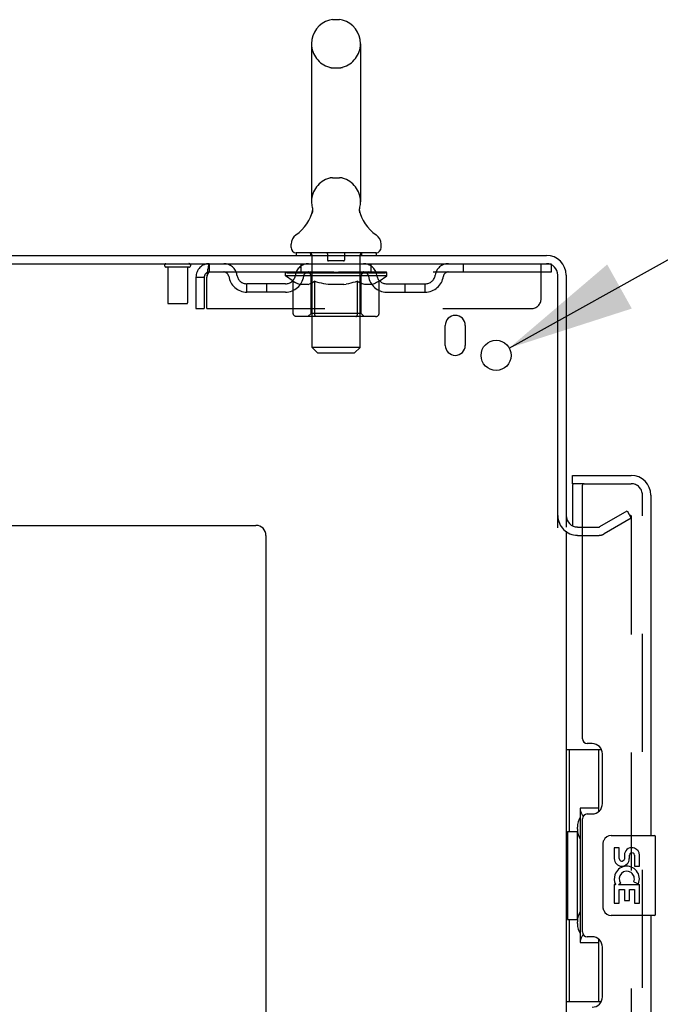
# Model space of a CAD drawing. Header units: inches. Extents: x 0 to 268, y 0 to 174.
# Tile 11 of 79: x 23 to 31, y 119 to 131. Entities that reach past the tile are written whole.
import ezdxf

# ---------------------------------------------------------------- set-up
doc = ezdxf.new("R2010")
doc.units = ezdxf.units.IN
doc.header["$LTSCALE"] = 14.749625
doc.header["$MEASUREMENT"] = 0
doc.linetypes.add('HIDDEN', pattern=[0.2, 0.1, -0.1])
doc.layers.get('0').update_dxf_attribs({"linetype": 'CONTINUOUS'})
for name, color, linetype in [('DEFAULT_2', 8, 'HIDDEN'), ('DIMENSIONS', 7, 'CONTINUOUS'), ('LEFTHAND_DOOR_ASSEMBLY', 7, 'CONTINUOUS'), ('RIGHTHAND_DOOR_ASSEMBLY', 7, 'CONTINUOUS')]:
    doc.layers.add(name, color=color, linetype=linetype)
doc.styles.get("Standard").update_dxf_attribs({"font": 'arial.ttf'})
doc.styles.add('TEXTSTYLE_1', font='gdt', dxfattribs={"width": 0.8})
doc.dimstyles.new('DIMSTYLE_2', dxfattribs={"dimtxt": 1.183125, "dimasz": 1.5775, "dimexe": 0.09, "dimexo": 0.07, "dimgap": 0.09, "dimtad": 0, "dimtih": 1, "dimtoh": 1, "dimzin": 4, "dimdsep": 46, "dimtxsty": 'Standard', "dimblk": '_FILLED', "dimblk1": '_FILLED', "dimblk2": '_FILLED', "dimcen": 0.09, "dimadec": 3, "dimazin": 1, "dimtfac": 1, "dimtdec": 3, "dimtofl": 0, "dimtmove": 0, "dimatfit": 1, "dimldrblk": '_FILLED', "dimfxl": 0, "dimtolj": 1, "dimtzin": 4, "dimarcsym": 0})

# ---------------------------------------------------------------- blocks, each defined once
blk = doc.blocks.new('_FILLED')
at = {"color": 0, "linetype": 'ByBlock'}
blk.add_solid([(0, 0), (-1, 0.2), (-1, -0.2)], dxfattribs=at)
blk = doc.blocks.new('*D19')
at = {"layer": 'DIMENSIONS', "color": 2, "linetype": 'Continuous'}
for p, q in [((28.845, 127.249), (31.903, 128.954)), ((31.903, 128.954), (33.283, 128.954))]:
    blk.add_line(p, q, dxfattribs=at)
at = {"layer": 'DIMENSIONS', "color": 2, "linetype": 'Continuous', "xscale": 1.5775, "yscale": 1.5775, "zscale": 1.5775, "rotation": 209.1540166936}
blk.add_blockref('_FILLED', (28.845, 127.249), dxfattribs=at)
at = {"layer": 'DIMENSIONS', "color": 2, "linetype": 'Continuous', "insert": (33.875, 129.546), "char_height": 1.18312, "width": 3.87338, "attachment_point": 1, "line_spacing_factor": 0.9, "style": 'TEXTSTYLE_1'}
blk.add_mtext('{\\fgdt;n}\\fArial;.38', dxfattribs=at)

msp = doc.modelspace()

# ---------------------------------------------------------------- linework, layer by layer
at = {"color": 7, "linetype": 'Continuous'}
for p, q in [((26.638, 131.353), (26.725, 131.353)), ((26.375, 131.053), (26.375, 129.078)), ((26.987, 131.053), (26.987, 129.078)), ((26.975, 128.979), (26.976, 128.984)), ((26.975, 128.974), (26.975, 128.979)), ((26.976, 128.989), (26.977, 128.994)), ((26.976, 128.984), (26.976, 128.989)), ((26.977, 128.994), (26.977, 128.999)), ((26.978, 129.003), (26.979, 129.008)), ((26.381, 128.935), (26.38, 128.93)), ((26.976, 128.969), (26.975, 128.974)), ((26.976, 128.964), (26.976, 128.969)), ((26.976, 128.959), (26.976, 128.964)), ((26.977, 128.954), (26.976, 128.959)), ((26.978, 128.949), (26.977, 128.954)), ((26.979, 128.945), (26.978, 128.949)), ((26.98, 128.94), (26.979, 128.945)), ((26.119, 128.506), (26.119, 128.546)), ((27.244, 128.506), (27.244, 128.546)), ((26.181, 128.437), (26.181, 128.407)), ((27.181, 128.437), (26.181, 128.437)), ((27.181, 128.437), (27.181, 128.407))]:
    msp.add_line(p, q, dxfattribs=at)
at = {"color": 3, "linetype": 'Continuous'}
for p, q in [((11.608, 128.407), (29.31, 128.407)), ((11.646, 128.303), (29.31, 128.303)), ((29.452, 125), (29.452, 128.161)), ((29.556, 128.161), (29.556, 125.011)), ((28.046, 127.282), (28.046, 127.532)), ((28.296, 127.532), (28.296, 127.282)), ((13.806, 125.032), (25.681, 125.032)), ((29.556, 124.959), (29.556, 51.855)), ((29.699, 125.011), (29.76, 125.011)), ((25.806, 124.907), (25.806, 50.532))]:
    msp.add_line(p, q, dxfattribs=at)
at = {"color": 7, "linetype": 'Continuous'}
for points in [[(26.383, 129.008), (26.384, 129.004), (26.385, 128.999), (26.386, 128.994), (26.386, 128.989), (26.387, 128.984), (26.387, 128.979), (26.387, 128.974), (26.387, 128.969), (26.387, 128.964), (26.386, 128.959), (26.386, 128.954), (26.385, 128.949), (26.384, 128.944), (26.383, 128.939), (26.381, 128.935)], [(26.977, 128.999), (26.978, 129.003), (26.979, 129.008)]]:
    msp.add_lwpolyline(points, dxfattribs=at)
at = {"color": 3, "linetype": 'Continuous'}
msp.add_circle((28.681, 127.157), 0.188, dxfattribs=at)
at = {"color": 7, "linetype": 'Continuous'}
for centre, radius, start, end in [((26.681, 131.053), 0.306, 105.6303, 180), ((26.638, 131.209), 0.144, 90, 105.6303), ((26.725, 131.209), 0.144, 74.3697, 90), ((26.681, 131.053), 0.306, 0, 74.3697), ((25.883, 129.094), 0.523, 304.6624, 347.2389), ((26.681, 129.078), 0.306, 180, 193.2053), ((27.479, 129.094), 0.523, 192.7611, 235.3376), ((26.681, 129.078), 0.306, 346.7947, 360), ((26.263, 128.545), 0.144, 124.6624, 180), ((27.1, 128.545), 0.144, 360, 55.3376), ((26.188, 128.506), 0.069, 180, 265), ((27.175, 128.506), 0.069, 275, 360)]:
    msp.add_arc(centre, radius, start, end, dxfattribs=at)
at = {"color": 3, "linetype": 'Continuous'}
for centre, radius, start, end in [((29.31, 128.161), 0.246, 0, 90), ((29.31, 128.161), 0.142, 0, 90), ((28.171, 127.532), 0.125, 0, 180), ((28.171, 127.282), 0.125, 180, 360), ((29.699, 125.154), 0.142, 180, 270), ((25.681, 124.907), 0.125, 0, 90)]:
    msp.add_arc(centre, radius, start, end, dxfattribs=at)
at = {"layer": 'DEFAULT_2', "color": 8, "linetype": 'HIDDEN'}
for p, q in [((26.638, 130.753), (26.725, 130.753)), ((26.638, 129.378), (26.725, 129.378)), ((26.361, 128.437), (26.361, 128.407)), ((26.381, 127.256), (26.381, 128.407)), ((26.576, 128.427), (26.576, 128.347)), ((26.786, 128.427), (26.786, 128.347)), ((26.981, 127.256), (26.981, 128.407)), ((27.001, 128.437), (27.001, 128.407)), ((24.844, 128.26), (24.56, 128.26)), ((24.578, 128.26), (24.578, 127.813)), ((24.826, 128.26), (24.826, 127.813)), ((25.098, 128.303), (25.098, 128.199)), ((26.244, 128.199), (26.244, 128.303)), ((26.776, 128.337), (26.586, 128.337)), ((27.119, 128.199), (27.119, 128.303)), ((28.269, 128.303), (28.269, 128.199)), ((29.244, 127.866), (29.244, 128.303)), ((29.31, 128.303), (29.369, 128.303)), ((29.369, 128.303), (29.369, 128.199)), ((24.931, 128.136), (24.931, 127.741)), ((24.931, 128.136), (25.035, 128.136)), ((25.035, 128.136), (25.035, 127.741)), ((25.065, 127.741), (25.065, 128.136)), ((29.369, 128.199), (25.098, 128.199)), ((26.048, 128.152), (26.048, 128.199)), ((26.147, 128.083), (26.048, 128.152)), ((27.315, 128.152), (26.048, 128.152)), ((26.058, 128.193), (26.058, 128.199)), ((26.066, 128.189), (26.066, 128.193)), ((26.066, 128.189), (27.296, 128.189)), ((26.075, 128.189), (26.075, 128.193)), ((26.076, 128.189), (26.076, 128.193)), ((26.086, 128.193), (26.086, 128.199)), ((26.102, 128.189), (26.102, 128.193)), ((26.104, 128.189), (26.104, 128.193)), ((26.133, 128.193), (26.133, 128.199)), ((26.147, 128.189), (26.147, 128.193)), ((26.15, 128.189), (26.15, 128.193)), ((26.354, 128.192), (26.153, 128.192)), ((26.196, 128.193), (26.196, 128.199)), ((26.198, 128.189), (26.198, 128.192)), ((26.198, 128.189), (26.198, 128.192)), ((26.201, 128.189), (26.201, 128.192)), ((26.208, 128.189), (26.208, 128.193)), ((26.208, 128.189), (26.208, 128.192)), ((26.212, 128.189), (26.212, 128.193)), ((26.215, 128.189), (26.215, 128.193)), ((26.22, 128.189), (26.22, 128.192)), ((26.234, 128.189), (26.234, 128.192)), ((26.252, 128.189), (26.252, 128.195)), ((26.252, 128.189), (26.252, 128.192)), ((26.273, 128.189), (26.273, 128.192)), ((26.274, 128.193), (26.274, 128.199)), ((26.284, 128.189), (26.284, 128.193)), ((26.288, 128.189), (26.288, 128.193)), ((26.297, 128.189), (26.297, 128.192)), ((26.309, 128.189), (26.309, 128.196)), ((26.324, 128.189), (26.324, 128.192)), ((26.327, 128.189), (26.327, 128.192)), ((26.354, 128.189), (26.354, 128.192)), ((26.421, 128.192), (26.359, 128.192)), ((26.365, 128.193), (26.365, 128.199)), ((26.369, 127.681), (26.369, 128.149)), ((26.371, 128.189), (26.371, 128.193)), ((26.376, 128.189), (26.376, 128.193)), ((26.382, 128.189), (26.382, 128.198)), ((26.386, 128.189), (26.386, 128.192)), ((26.397, 128.189), (26.397, 128.192)), ((26.421, 128.189), (26.421, 128.192)), ((26.496, 128.192), (26.437, 128.192)), ((26.457, 128.189), (26.457, 128.192)), ((26.465, 128.193), (26.465, 128.199)), ((26.468, 128.189), (26.468, 128.193)), ((26.471, 128.189), (26.471, 128.198)), ((26.473, 128.189), (26.473, 128.193)), ((26.481, 128.189), (26.481, 128.193)), ((26.496, 128.189), (26.496, 128.192)), ((26.577, 128.192), (26.522, 128.192)), ((26.535, 128.189), (26.535, 128.192)), ((26.567, 128.192), (26.681, 128.199)), ((26.571, 128.193), (26.571, 128.199)), ((26.572, 128.199), (26.571, 128.199)), ((26.572, 128.193), (26.572, 128.199)), ((26.572, 128.189), (26.572, 128.193)), ((26.576, 128.189), (26.576, 128.193)), ((26.577, 128.189), (26.577, 128.193)), ((26.577, 128.189), (26.577, 128.192)), ((26.66, 128.192), (26.612, 128.192)), ((26.618, 128.189), (26.618, 128.192)), ((26.66, 128.189), (26.66, 128.192)), ((26.679, 128.193), (26.679, 128.193)), ((26.679, 128.189), (26.679, 128.193)), ((26.679, 128.189), (26.679, 128.193)), ((26.681, 128.193), (26.681, 128.199)), ((26.681, 128.199), (26.796, 128.192)), ((26.684, 128.189), (26.684, 128.193)), ((26.684, 128.189), (26.684, 128.193)), ((26.684, 128.193), (26.684, 128.193)), ((26.702, 128.189), (26.702, 128.192)), ((26.702, 128.192), (26.75, 128.192)), ((26.745, 128.189), (26.745, 128.192)), ((26.785, 128.189), (26.785, 128.193)), ((26.786, 128.189), (26.786, 128.192)), ((26.786, 128.192), (26.84, 128.192)), ((26.787, 128.189), (26.787, 128.193)), ((26.791, 128.193), (26.791, 128.199)), ((26.791, 128.193), (26.791, 128.199)), ((26.791, 128.199), (26.791, 128.199)), ((26.791, 128.189), (26.791, 128.193)), ((26.827, 128.189), (26.827, 128.192)), ((26.866, 128.189), (26.866, 128.192)), ((26.866, 128.192), (26.925, 128.192)), ((26.882, 128.189), (26.882, 128.193)), ((26.889, 128.189), (26.889, 128.193)), ((26.892, 128.189), (26.892, 128.198)), ((26.894, 128.189), (26.894, 128.193)), ((26.898, 128.193), (26.898, 128.199)), ((26.905, 128.189), (26.905, 128.192)), ((26.941, 128.189), (26.941, 128.192)), ((26.941, 128.192), (27.003, 128.192)), ((26.965, 128.189), (26.965, 128.192)), ((26.976, 128.189), (26.976, 128.192)), ((26.98, 128.189), (26.98, 128.198)), ((26.986, 128.189), (26.986, 128.193)), ((26.991, 128.189), (26.991, 128.193)), ((26.994, 127.681), (26.994, 128.149)), ((26.998, 128.193), (26.998, 128.199)), ((27.008, 128.189), (27.008, 128.192)), ((27.008, 128.192), (27.315, 128.192)), ((27.035, 128.189), (27.035, 128.192)), ((27.038, 128.189), (27.038, 128.192)), ((27.054, 128.189), (27.054, 128.196)), ((27.065, 128.189), (27.065, 128.192)), ((27.074, 128.189), (27.074, 128.193)), ((27.079, 128.189), (27.079, 128.193)), ((27.088, 128.193), (27.088, 128.199)), ((27.09, 128.189), (27.09, 128.192)), ((27.11, 128.189), (27.11, 128.195)), ((27.111, 128.189), (27.111, 128.192)), ((27.129, 128.189), (27.129, 128.192)), ((27.143, 128.189), (27.143, 128.192)), ((27.147, 128.189), (27.147, 128.193)), ((27.151, 128.189), (27.151, 128.193)), ((27.154, 128.189), (27.154, 128.193)), ((27.154, 128.189), (27.154, 128.192)), ((27.161, 128.189), (27.161, 128.192)), ((27.164, 128.189), (27.164, 128.192)), ((27.165, 128.189), (27.165, 128.192)), ((27.166, 128.193), (27.166, 128.199)), ((27.193, 128.196), (27.313, 128.197)), ((27.193, 128.192), (27.193, 128.196)), ((27.213, 128.189), (27.213, 128.193)), ((27.215, 128.189), (27.215, 128.193)), ((27.218, 128.085), (27.315, 128.152)), ((27.23, 128.193), (27.23, 128.199)), ((27.258, 128.189), (27.258, 128.193)), ((27.26, 128.189), (27.26, 128.193)), ((27.276, 128.193), (27.276, 128.199)), ((27.286, 128.189), (27.286, 128.193)), ((27.287, 128.189), (27.287, 128.193)), ((27.296, 128.189), (27.296, 128.193)), ((27.305, 128.193), (27.305, 128.199)), ((27.313, 128.192), (27.313, 128.197)), ((27.315, 128.152), (27.315, 128.193)), ((25.567, 127.948), (25.567, 128.052)), ((26.05, 128.052), (25.567, 128.052)), ((25.817, 127.948), (25.817, 128.052)), ((26.147, 127.678), (26.147, 128.083)), ((26.147, 128.083), (26.161, 128.073)), ((26.175, 128.065), (26.161, 128.074)), ((26.189, 128.058), (26.175, 128.065)), ((26.202, 128.051), (26.189, 128.058)), ((26.216, 128.045), (26.202, 128.051)), ((26.229, 128.041), (26.215, 128.046)), ((26.333, 128.041), (26.229, 128.041)), ((26.333, 128.041), (26.346, 128.046)), ((26.36, 128.051), (26.346, 128.046)), ((26.373, 128.058), (26.36, 128.051)), ((26.387, 128.065), (26.373, 128.058)), ((26.401, 128.074), (26.387, 128.065)), ((26.415, 128.083), (26.401, 128.074)), ((26.415, 127.678), (26.415, 128.083)), ((26.415, 128.083), (26.444, 128.074)), ((26.472, 128.065), (26.443, 128.074)), ((26.5, 128.058), (26.472, 128.065)), ((26.527, 128.051), (26.499, 128.058)), ((26.555, 128.045), (26.527, 128.051)), ((26.582, 128.041), (26.555, 128.045)), ((26.78, 128.041), (26.582, 128.041)), ((26.78, 128.041), (26.808, 128.046)), ((26.836, 128.051), (26.808, 128.045)), ((26.864, 128.058), (26.836, 128.051)), ((26.893, 128.066), (26.864, 128.058)), ((26.921, 128.074), (26.892, 128.066)), ((26.95, 128.084), (26.921, 128.074)), ((26.95, 127.678), (26.95, 128.084)), ((26.95, 128.084), (26.965, 128.074)), ((26.98, 128.065), (26.965, 128.074)), ((26.994, 128.058), (26.979, 128.066)), ((27.008, 128.051), (26.994, 128.058)), ((27.023, 128.045), (27.008, 128.051)), ((27.037, 128.041), (27.022, 128.045)), ((27.131, 128.041), (27.037, 128.041)), ((27.131, 128.041), (27.145, 128.045)), ((27.159, 128.051), (27.145, 128.045)), ((27.174, 128.058), (27.159, 128.051)), ((27.188, 128.066), (27.173, 128.058)), ((27.203, 128.075), (27.188, 128.066)), ((27.218, 128.085), (27.203, 128.075)), ((27.218, 127.678), (27.218, 128.085)), ((27.313, 128.052), (27.796, 128.052)), ((27.546, 127.948), (27.546, 128.052)), ((27.796, 127.948), (27.796, 128.052)), ((26.05, 127.948), (25.567, 127.948)), ((27.313, 127.948), (27.796, 127.948)), ((24.816, 127.803), (24.588, 127.803)), ((24.931, 127.741), (25.035, 127.741)), ((25.065, 127.741), (29.119, 127.741)), ((27.175, 127.641), (26.19, 127.641)), ((26.369, 127.681), (26.329, 127.641)), ((26.994, 127.681), (26.369, 127.681)), ((26.426, 127.645), (26.424, 127.648)), ((26.431, 127.642), (26.429, 127.643)), ((26.434, 127.641), (26.431, 127.642)), ((26.436, 127.641), (26.434, 127.641)), ((26.994, 127.681), (27.034, 127.641)), ((26.45, 127.187), (26.381, 127.256)), ((26.981, 127.256), (26.381, 127.256)), ((26.912, 127.187), (26.981, 127.256)), ((26.45, 127.187), (26.912, 127.187)), ((29.977, 125.016), (30.317, 125.212)), ((30.317, 125.212), (30.369, 125.122)), ((30.369, 125.122), (30.029, 124.926)), ((30.369, 125.142), (30.369, 51.673)), ((29.76, 125.011), (29.961, 125.011)), ((29.699, 124.907), (29.961, 124.907))]:
    msp.add_line(p, q, dxfattribs=at)
for points in [[(25.098, 128.303), (25.096, 128.302), (25.094, 128.299), (25.091, 128.294), (25.089, 128.287), (25.086, 128.278), (25.084, 128.267), (25.082, 128.254), (25.079, 128.24), (25.077, 128.225), (25.075, 128.209), (25.072, 128.191), (25.07, 128.173), (25.068, 128.155), (25.065, 128.136)], [(25.098, 128.199), (25.096, 128.199), (25.094, 128.198), (25.091, 128.196), (25.089, 128.193), (25.086, 128.19), (25.084, 128.185), (25.082, 128.181), (25.079, 128.175), (25.077, 128.17), (25.075, 128.163), (25.072, 128.157), (25.07, 128.15), (25.068, 128.143), (25.065, 128.136)], [(26.19, 127.641), (26.185, 127.641), (26.18, 127.642), (26.175, 127.643), (26.17, 127.645), (26.165, 127.648), (26.161, 127.651), (26.157, 127.654), (26.154, 127.658), (26.151, 127.663), (26.149, 127.667), (26.148, 127.673), (26.147, 127.678)], [(26.416, 127.667), (26.415, 127.673), (26.415, 127.678)], [(26.417, 127.663), (26.416, 127.667), (26.415, 127.673), (26.415, 127.678)], [(26.429, 127.643), (26.426, 127.645), (26.424, 127.648), (26.422, 127.651), (26.42, 127.654), (26.418, 127.658), (26.417, 127.663)], [(26.422, 127.651), (26.42, 127.654), (26.418, 127.658)], [(26.929, 127.641), (26.931, 127.641), (26.934, 127.642), (26.936, 127.643), (26.939, 127.645), (26.941, 127.648), (26.943, 127.651), (26.945, 127.654), (26.947, 127.658), (26.948, 127.663), (26.949, 127.667), (26.95, 127.673), (26.95, 127.678)], [(27.175, 127.641), (27.18, 127.641), (27.185, 127.642), (27.19, 127.643), (27.195, 127.645), (27.2, 127.648), (27.204, 127.651), (27.208, 127.654), (27.211, 127.658), (27.214, 127.663), (27.216, 127.667), (27.217, 127.673), (27.218, 127.678)], [(30.351, 125.162), (30.351, 125.162), (30.349, 125.161), (30.347, 125.161), (30.346, 125.16), (30.344, 125.159)], [(30.355, 125.161), (30.353, 125.162), (30.351, 125.162)], [(30.355, 125.161), (30.357, 125.161), (30.359, 125.16), (30.361, 125.159), (30.362, 125.157), (30.364, 125.156), (30.365, 125.154), (30.366, 125.152), (30.367, 125.15), (30.368, 125.148), (30.368, 125.146), (30.369, 125.144), (30.369, 125.142)]]:
    msp.add_lwpolyline(points, dxfattribs=at)
for centre, radius, start, end in [((26.681, 131.053), 0.306, 180, 254.3697), ((26.681, 131.053), 0.306, 285.6303, 360), ((26.638, 130.896), 0.144, 254.3697, 270), ((26.725, 130.896), 0.144, 270, 285.6303), ((26.681, 129.078), 0.306, 105.6303, 180), ((26.638, 129.234), 0.144, 90, 105.6303), ((26.725, 129.234), 0.144, 74.3697, 90), ((26.681, 129.078), 0.306, 0, 74.3697), ((26.188, 128.506), 0.069, 265, 270), ((26.351, 128.407), 0.03, 0, 90), ((26.566, 128.427), 0.01, 0, 90), ((26.796, 128.427), 0.01, 90, 180), ((27.011, 128.407), 0.03, 90, 180), ((27.175, 128.506), 0.069, 270, 275), ((24.56, 128.282), 0.0215, 90, 270), ((24.844, 128.282), 0.0215, 270, 90), ((25.098, 128.136), 0.167, 90, 180), ((25.278, 128.136), 0.167, 8.0716, 90), ((26.339, 128.136), 0.167, 90, 171.9284), ((26.586, 128.347), 0.01, 180, 270), ((26.776, 128.347), 0.01, 270, 360), ((27.024, 128.136), 0.167, 8.0716, 90), ((28.085, 128.136), 0.167, 90, 171.9284), ((25.098, 128.136), 0.063, 90, 180), ((25.278, 128.137), 0.0625, 7.9863, 90), ((25.567, 128.177), 0.229, 187.9863, 270), ((25.567, 128.177), 0.125, 188.0716, 270), ((26.05, 128.177), 0.125, 270, 351.9284), ((26.05, 128.177), 0.229, 270, 352.0137), ((26.338, 128.137), 0.0625, 90, 172.0137), ((26.329, 128.149), 0.0398, 0, 90), ((27.034, 128.149), 0.0398, 90, 180), ((27.024, 128.137), 0.0625, 7.9863, 90), ((27.313, 128.177), 0.229, 187.9863, 270), ((27.313, 128.177), 0.125, 188.0716, 270), ((27.796, 128.177), 0.125, 270, 351.9284), ((27.796, 128.177), 0.229, 270, 352.0137), ((28.084, 128.137), 0.0625, 90, 172.0137), ((24.588, 127.813), 0.01, 180, 270), ((24.816, 127.813), 0.01, 270, 360), ((29.119, 127.866), 0.125, 270, 360), ((29.699, 125.154), 0.246, 180, 270), ((29.961, 125.044), 0.033, 270, 300), ((29.961, 125.044), 0.137, 270, 300)]:
    msp.add_arc(centre, radius, start, end, dxfattribs=at)
for centre, major_axis, ratio, start_param, end_param in [((26.681, 128.199), (0.633, 0.007), 0.05963, 2.96643, 3.140963), ((26.028, 128.187), (0.198, 0), 0.060556, 0.430652, 1.470503), ((26.681, 128.199), (0.633, 0), 0.060556, -3.141593, -2.96706), ((26.028, 128.181), (0.198, 0.002), 0.05963, 1.376596, 1.469874), ((26.681, 128.199), (0.633, 0.013), 0.05688, 2.791345, 2.965878), ((26.004, 128.187), (0.198, 0.002), 0.05963, 0.25549, 1.295341), ((26.072, 128.187), (0.198, -0.002), 0.05963, 0.605815, 1.645666), ((26.681, 128.199), (0.633, -0.007), 0.05963, -2.96643, -2.791898), ((26.072, 128.181), (0.198, 0), 0.060556, 1.551758, 1.645036), ((26.004, 128.181), (0.198, 0.004), 0.05688, 1.20151, 1.294789), ((26.074, 128.183), (0.164, 0.002), 0.05963, 1.065228, 1.614276), ((26.054, 128.183), (0.164, 0.003), 0.05688, 0.890143, 1.43919), ((26.112, 128.183), (0.164, 0), 0.060556, 1.240391, 1.789438), ((26.681, 128.199), (0.633, 0.019), 0.052395, 2.616403, 2.790936), ((26, 128.187), (0.198, 0.004), 0.05688, 0.080405, 1.120256), ((26.135, 128.187), (0.198, -0.004), 0.05688, 0.7809, 1.820751), ((26.681, 128.199), (0.633, -0.013), 0.05688, -2.791345, -2.616812), ((26.135, 128.181), (0.198, -0.002), 0.05963, 1.72692, 1.820198), ((26, 128.181), (0.198, 0.006), 0.052395, 1.026568, 1.119847), ((26.053, 128.183), (0.164, 0.005), 0.052395, 0.715201, 1.264248), ((26.167, 128.183), (0.164, -0.002), 0.05963, 1.415553, 1.9646), ((26.681, 128.199), (0.633, 0.025), 0.046319, 2.441654, 2.616187), ((26.214, 128.187), (0.198, -0.006), 0.052395, 0.955842, 1.995693), ((26.017, 128.187), (0.198, 0.006), 0.052395, -0.094537, 0.945314), ((26.681, 128.199), (0.633, -0.019), 0.052395, -2.616403, -2.44187), ((26.214, 128.181), (0.198, -0.004), 0.05688, 1.902006, 1.995284), ((26.017, 128.181), (0.198, 0.008), 0.046319, 0.851819, 0.945098), ((26.072, 128.183), (0.164, 0.006), 0.046319, 0.540452, 1.089499), ((26.238, 128.183), (0.164, -0.003), 0.05688, 1.590638, 2.139686), ((26.681, 128.199), (0.633, 0.029), 0.038841, 2.267123, 2.441656), ((26.308, 128.187), (0.198, -0.008), 0.046319, 1.130591, 2.170442), ((26.054, 128.187), (0.198, 0.008), 0.046319, -0.269286, 0.770565), ((26.681, 128.199), (0.633, -0.025), 0.046319, -2.441654, -2.267121), ((26.308, 128.181), (0.198, -0.006), 0.052395, 2.076947, 2.170226), ((26.054, 128.181), (0.198, 0.009), 0.038841, 0.677289, 0.770567), ((26.108, 128.183), (0.164, 0.008), 0.038841, 0.365921, 0.914969), ((26.323, 128.183), (0.164, -0.005), 0.052395, 1.76558, 2.314627), ((26.681, 128.199), (0.633, 0.033), 0.030195, 2.09281, 2.267343), ((26.412, 128.187), (0.198, -0.009), 0.038841, 1.305122, 2.344973), ((26.11, 128.187), (0.198, 0.009), 0.038841, -0.443817, 0.596034), ((26.681, 128.199), (0.633, -0.029), 0.038841, -2.267123, -2.092591), ((26.412, 128.181), (0.198, -0.008), 0.046319, 2.251696, 2.344975), ((26.11, 128.181), (0.198, 0.01), 0.030195, 0.502975, 0.596254), ((26.163, 128.183), (0.164, 0.009), 0.030195, 0.191608, 0.740655), ((26.418, 128.183), (0.164, -0.006), 0.046319, 1.940329, 2.489376), ((26.184, 128.187), (0.198, 0.01), 0.030195, -0.61813, 0.421721), ((26.681, 128.199), (0.633, 0.036), 0.020645, 1.918687, 2.09322), ((26.525, 128.187), (0.198, -0.01), 0.030195, 1.479435, 2.519286), ((26.681, 128.199), (0.633, -0.033), 0.030195, -2.09281, -1.918277), ((26.525, 128.181), (0.198, -0.009), 0.038841, 2.426227, 2.519505), ((26.184, 128.181), (0.198, 0.011), 0.020645, 0.328852, 0.422131), ((26.233, 128.183), (0.164, 0.009), 0.020645, 0.017485, 0.566532), ((26.522, 128.183), (0.164, -0.008), 0.038841, 2.11486, 2.663907), ((26.273, 128.187), (0.198, 0.011), 0.020645, -0.792253, 0.247598), ((26.681, 128.199), (0.633, 0.038), 0.010478, 1.744704, 1.919237), ((26.643, 128.187), (0.198, -0.011), 0.020645, 1.653558, 2.693409), ((26.681, 128.199), (0.633, -0.036), 0.020645, -1.918687, -1.744154), ((26.643, 128.181), (0.198, -0.01), 0.030195, 2.60054, 2.693819), ((26.273, 128.181), (0.198, 0.012), 0.010478, 0.154869, 0.248148), ((26.317, 128.183), (0.164, 0.01), 0.010478, 6.126688, 6.675735), ((26.63, 128.183), (0.164, -0.009), 0.030195, 2.289173, 2.83822), ((26.374, 128.187), (0.198, 0.012), 0.010478, -0.966236, -0.000846), ((26.762, 128.187), (0.198, -0.012), 0.010478, 1.827541, 2.867392), ((26.681, 128.199), (0.633, -0.038), 0.010478, -1.744704, -1.570171), ((26.762, 128.181), (0.198, -0.011), 0.020645, 2.774664, 2.867942), ((26.74, 128.183), (0.164, -0.009), 0.020645, 2.463296, 3.012344), ((26.601, 128.187), (0.198, 0.012), 0.010478, 0.274201, 1.314052), ((26.514, 128.183), (0.164, 0.01), 0.010478, -0.000483, 0.504314), ((26.484, 128.181), (0.198, 0.012), 0.010478, 0.099668, 0.192946), ((26.681, 128.199), (0.633, 0.038), 0.010478, -1.571421, -1.396888), ((26.878, 128.181), (0.198, -0.012), 0.010478, 2.948646, 3.041925), ((26.848, 128.183), (0.164, -0.01), 0.010478, 2.637279, 3.142076), ((26.719, 128.187), (0.198, 0.011), 0.020645, 0.448184, 1.488034), ((26.623, 128.183), (0.164, 0.009), 0.020645, 0.129249, 0.678296), ((26.601, 128.181), (0.198, 0.011), 0.020645, 0.273651, 0.366929), ((26.989, 128.187), (0.198, -0.012), 0.010478, -3.140747, -2.175357), ((26.681, 128.199), (0.633, 0.036), 0.020645, -1.397439, -1.222906), ((26.681, 128.199), (0.633, -0.038), 0.010478, 1.222355, 1.396888), ((26.837, 128.187), (0.198, 0.01), 0.030195, 0.622307, 1.662158), ((26.732, 128.183), (0.164, 0.009), 0.030195, 0.303372, 0.852419), ((27.046, 128.183), (0.164, -0.01), 0.010478, 2.749043, 3.29809), ((27.09, 128.187), (0.198, -0.011), 0.020645, 2.893995, 3.933846), ((26.719, 128.181), (0.198, 0.01), 0.030195, 0.447774, 0.541052), ((27.09, 128.181), (0.198, -0.012), 0.010478, 2.893445, 2.986723), ((26.681, 128.199), (0.633, 0.033), 0.030195, -1.223315, -1.048783), ((26.681, 128.199), (0.633, -0.036), 0.020645, 1.048373, 1.222906), ((26.95, 128.187), (0.198, 0.009), 0.038841, 0.79662, 1.836471), ((26.841, 128.183), (0.164, 0.008), 0.038841, 0.477686, 1.026733), ((27.13, 128.183), (0.164, -0.009), 0.020645, 2.57506, 3.124108), ((27.179, 128.187), (0.198, -0.01), 0.030195, 2.719872, 3.759723), ((27.055, 128.187), (0.198, 0.008), 0.046319, 0.971151, 2.011002), ((26.837, 128.181), (0.198, 0.009), 0.038841, 0.622087, 0.715366), ((27.179, 128.181), (0.198, -0.011), 0.020645, 2.719462, 2.812741), ((26.681, 128.199), (0.633, 0.029), 0.038841, -1.049002, -0.874469), ((26.681, 128.199), (0.633, -0.033), 0.030195, 0.87425, 1.048783), ((26.944, 128.183), (0.164, 0.006), 0.046319, 0.652216, 1.201263), ((27.148, 128.187), (0.198, 0.006), 0.052395, 1.1459, 2.185751), ((27.2, 128.183), (0.164, -0.009), 0.030195, 2.400937, 2.949985), ((27.252, 128.187), (0.198, -0.009), 0.038841, 2.545558, 3.585409), ((27.04, 128.183), (0.164, 0.005), 0.052395, 0.826965, 1.376012), ((26.95, 128.181), (0.198, 0.008), 0.046319, 0.796618, 0.889896), ((27.252, 128.181), (0.198, -0.01), 0.030195, 2.545339, 2.638617), ((27.228, 128.187), (0.198, 0.004), 0.05688, 1.320842, 2.360692), ((26.681, 128.199), (0.633, 0.025), 0.046319, -0.874471, -0.699939), ((26.681, 128.199), (0.633, -0.029), 0.038841, 0.699936, 0.874469), ((27.308, 128.187), (0.198, -0.008), 0.046319, 2.371028, 3.410879), ((27.254, 128.183), (0.164, -0.008), 0.038841, 2.226624, 2.775671), ((27.29, 128.187), (0.198, 0.002), 0.05963, 1.495927, 2.535778), ((27.124, 128.183), (0.164, 0.003), 0.05688, 1.001907, 1.550954), ((27.345, 128.187), (0.198, -0.006), 0.052395, 2.196279, 3.23613), ((27.291, 128.183), (0.164, -0.006), 0.046319, 2.052093, 2.601141), ((27.055, 128.181), (0.198, 0.006), 0.052395, 0.971367, 1.064645), ((27.334, 128.187), (0.198, 0), 0.060556, 2.364024, 2.71094), ((27.308, 128.181), (0.198, -0.009), 0.038841, 2.371026, 2.464304), ((27.362, 128.187), (0.198, -0.004), 0.05688, 2.021337, 3.061188), ((26.681, 128.199), (0.633, 0.019), 0.052395, -0.699723, -0.52519), ((26.681, 128.199), (0.633, -0.025), 0.046319, 0.525406, 0.699939), ((27.359, 128.187), (0.198, -0.002), 0.05963, 1.846251, 2.886102), ((27.195, 128.183), (0.164, 0.002), 0.05963, 1.176993, 1.72604), ((27.309, 128.183), (0.164, -0.005), 0.052395, 1.877344, 2.426392), ((27.251, 128.183), (0.164, 0), 0.060556, 1.352155, 1.901202), ((27.309, 128.183), (0.164, -0.003), 0.05688, 1.702402, 2.25145), ((27.289, 128.183), (0.164, -0.002), 0.05963, 1.527317, 2.076364), ((27.148, 128.181), (0.198, 0.004), 0.05688, 1.146309, 1.239587), ((27.345, 128.181), (0.198, -0.008), 0.046319, 2.196495, 2.289773), ((26.681, 128.199), (0.633, 0.013), 0.05688, -0.524781, -0.350248), ((26.681, 128.199), (0.633, -0.019), 0.052395, 0.350657, 0.52519), ((27.334, 128.181), (0.198, -0.002), 0.05963, 1.764997, 1.971333), ((27.228, 128.181), (0.198, 0.002), 0.05963, 1.321394, 1.414673), ((27.362, 128.181), (0.198, -0.006), 0.052395, 2.021746, 2.115024), ((26.681, 128.199), (0.633, 0.007), 0.05963, -0.349695, -0.175162), ((26.681, 128.199), (0.633, -0.013), 0.05688, 0.175715, 0.350248), ((27.29, 128.181), (0.198, 0), 0.060556, 1.496556, 1.589835), ((27.359, 128.181), (0.198, -0.004), 0.05688, 1.846804, 1.940083), ((26.681, 128.199), (0.633, -0.007), 0.05963, 6.27665, 6.458348), ((26.681, 128.199), (0.633, 0), 0.060556, -0.174533, -0.058352)]:
    msp.add_ellipse(centre, major_axis=major_axis, ratio=ratio, start_param=start_param, end_param=end_param, dxfattribs=at)
at = {"layer": 'LEFTHAND_DOOR_ASSEMBLY', "color": 7, "linetype": 'Continuous'}
for p, q in [((29.635, 125.553), (29.635, 125.657)), ((29.78, 125.553), (29.635, 125.553)), ((29.635, 125.533), (29.635, 125.026)), ((29.556, 122.232), (29.997, 122.232)), ((29.595, 122.232), (29.595, 121.207)), ((29.96, 122.232), (29.96, 121.452)), ((29.733, 121.497), (29.733, 119.817)), ((29.96, 121.497), (29.733, 121.497)), ((29.696, 121.237), (29.696, 121.258)), ((29.574, 121.207), (29.574, 120.107)), ((29.574, 121.207), (29.696, 121.207)), ((29.696, 120.107), (29.696, 121.207)), ((30.119, 121.157), (30.659, 121.157)), ((30.674, 120.172), (30.674, 121.142)), ((30.019, 120.257), (30.019, 121.057)), ((30.157, 121.003), (30.157, 120.867)), ((30.22, 121.003), (30.157, 121.003)), ((30.22, 120.867), (30.22, 121.003)), ((30.285, 120.929), (30.285, 120.86)), ((30.346, 120.867), (30.346, 120.909)), ((30.408, 120.909), (30.408, 120.772)), ((30.471, 120.772), (30.471, 120.909)), ((30.408, 120.772), (30.471, 120.772)), ((30.157, 120.542), (30.157, 120.311)), ((30.175, 120.542), (30.157, 120.542)), ((30.21, 120.542), (30.237, 120.561)), ((30.21, 120.542), (30.471, 120.542)), ((30.401, 120.578), (30.458, 120.553)), ((30.471, 120.311), (30.471, 120.542)), ((30.22, 120.311), (30.22, 120.479)), ((30.22, 120.479), (30.285, 120.479)), ((30.285, 120.479), (30.285, 120.343)), ((30.346, 120.343), (30.346, 120.479)), ((30.346, 120.479), (30.408, 120.479)), ((30.408, 120.479), (30.408, 120.311)), ((30.157, 120.311), (30.22, 120.311)), ((30.285, 120.343), (30.346, 120.343)), ((30.408, 120.311), (30.471, 120.311)), ((30.659, 120.157), (30.119, 120.157)), ((29.574, 120.107), (29.696, 120.107)), ((29.595, 120.107), (29.595, 119.082)), ((29.696, 120.056), (29.696, 120.077)), ((29.733, 119.817), (29.96, 119.817)), ((29.96, 119.862), (29.96, 119.082)), ((29.556, 119.082), (29.997, 119.082))]:
    msp.add_line(p, q, dxfattribs=at)
at = {"layer": 'LEFTHAND_DOOR_ASSEMBLY', "color": 3, "linetype": 'Continuous'}
for p, q in [((29.635, 125.657), (30.368, 125.657)), ((29.76, 122.365), (29.76, 125.533)), ((30.614, 125.411), (30.614, 121.157)), ((29.88, 122.305), (29.82, 122.305)), ((30.01, 121.555), (30.01, 122.175)), ((29.76, 119.95), (29.76, 121.365)), ((29.82, 121.425), (29.88, 121.425)), ((30.614, 120.157), (30.614, 99.657)), ((29.88, 119.89), (29.82, 119.89)), ((30.01, 119.14), (30.01, 119.76))]:
    msp.add_line(p, q, dxfattribs=at)
at = {"layer": 'LEFTHAND_DOOR_ASSEMBLY', "color": 8, "linetype": 'HIDDEN'}
for p, q in [((29.78, 125.553), (30.368, 125.553)), ((30.51, 51.404), (30.51, 125.411))]:
    msp.add_line(p, q, dxfattribs=at)
at = {"layer": 'LEFTHAND_DOOR_ASSEMBLY', "color": 7, "linetype": 'Continuous'}
for points in [[(29.733, 121.473), (29.733, 121.47), (29.734, 121.466), (29.735, 121.462), (29.736, 121.458), (29.738, 121.453), (29.74, 121.448), (29.742, 121.443), (29.745, 121.437), (29.749, 121.43), (29.753, 121.423), (29.757, 121.416), (29.762, 121.408), (29.767, 121.4), (29.769, 121.396)], [(30.019, 121.057), (30.02, 121.063), (30.02, 121.07), (30.021, 121.076), (30.022, 121.082), (30.024, 121.088), (30.026, 121.093)], [(30.026, 120.221), (30.024, 120.227), (30.022, 120.233), (30.021, 120.239), (30.02, 120.245), (30.02, 120.251), (30.019, 120.257)], [(29.769, 119.918), (29.767, 119.915), (29.762, 119.906), (29.757, 119.898), (29.753, 119.891), (29.749, 119.884), (29.745, 119.878), (29.742, 119.872), (29.74, 119.866), (29.738, 119.861), (29.736, 119.856), (29.735, 119.852), (29.734, 119.848), (29.733, 119.844), (29.733, 119.841)]]:
    msp.add_lwpolyline(points, dxfattribs=at)
at = {"layer": 'LEFTHAND_DOOR_ASSEMBLY', "color": 3, "linetype": 'Continuous'}
for centre, radius, start, end in [((30.368, 125.411), 0.246, 0, 90), ((29.78, 125.533), 0.02, 90, 180), ((29.82, 122.365), 0.06, 180, 270), ((29.88, 122.175), 0.13, 0, 90), ((29.88, 121.555), 0.13, 270, 360), ((29.82, 121.365), 0.06, 90, 180), ((29.82, 119.95), 0.06, 180, 270), ((29.88, 119.76), 0.13, 0, 90), ((29.88, 119.14), 0.13, 270, 360)]:
    msp.add_arc(centre, radius, start, end, dxfattribs=at)
at = {"layer": 'LEFTHAND_DOOR_ASSEMBLY', "color": 7, "linetype": 'Continuous'}
for centre, radius, start, end in [((29.655, 125.533), 0.02, 90, 180), ((30.119, 121.057), 0.1, 90, 158.7946), ((30.659, 121.142), 0.015, 0, 90), ((30.377, 120.909), 0.0943, 68.6999, 167.4338), ((30.377, 120.909), 0.0943, 0, 68.6704), ((30.251, 120.867), 0.0943, 180, 360), ((30.251, 120.867), 0.0314, 180, 261.2295), ((30.251, 120.872), 0.0362, 263.4285, 341.7628), ((30.377, 120.909), 0.0314, 0, 180.0485), ((30.314, 120.615), 0.157, 336.5966, 161.8791), ((30.311, 120.615), 0.154, 161.4199, 206.1963), ((30.314, 120.615), 0.0943, 336.5966, 215.1122), ((30.314, 120.615), 0.157, 205.737, 207.8532), ((30.119, 120.257), 0.1, 201.205, 270), ((30.659, 120.172), 0.015, 270, 360)]:
    msp.add_arc(centre, radius, start, end, dxfattribs=at)
at = {"layer": 'LEFTHAND_DOOR_ASSEMBLY', "color": 8, "linetype": 'HIDDEN'}
msp.add_arc((30.368, 125.411), 0.142, 0, 90, dxfattribs=at)
at = {"layer": 'LEFTHAND_DOOR_ASSEMBLY', "color": 7, "linetype": 'Continuous'}
for centre, start_param, end_param in [((29.8, 121.248), 0.699287, 1.51401), ((29.8, 121.248), -4.655602, -3.84088), ((29.8, 120.067), 0.699287, 1.51401), ((29.8, 120.067), -4.655602, -3.84088)]:
    msp.add_ellipse(centre, major_axis=(0, 0.18), ratio=0.579493, start_param=start_param, end_param=end_param, dxfattribs=at)
at = {"layer": 'RIGHTHAND_DOOR_ASSEMBLY', "color": 8, "linetype": 'HIDDEN'}
for p, q in [((29.78, 125.553), (30.368, 125.553)), ((30.51, 51.404), (30.51, 125.411))]:
    msp.add_line(p, q, dxfattribs=at)
msp.add_arc((30.368, 125.411), 0.142, 0, 90, dxfattribs=at)

# ---------------------------------------------------------------- dimensions: what is measured, and where the dimension line sits
at = {"layer": 'DIMENSIONS', "color": 2, "linetype": 'Continuous'}
dim = msp.add_diameter_dim_2p(p1=(28.845, 127.2485), p2=(28.5175, 127.0658), text='%%c<>', dimstyle='DIMSTYLE_2', override={"dimpost": '<>'}, dxfattribs=at)
dim.commit()
dim.dimension.update_dxf_attribs({"geometry": '*D19', "text_midpoint": (35.8114, 128.9542), "dimtype": 163})

doc.saveas('drawing.dxf')
